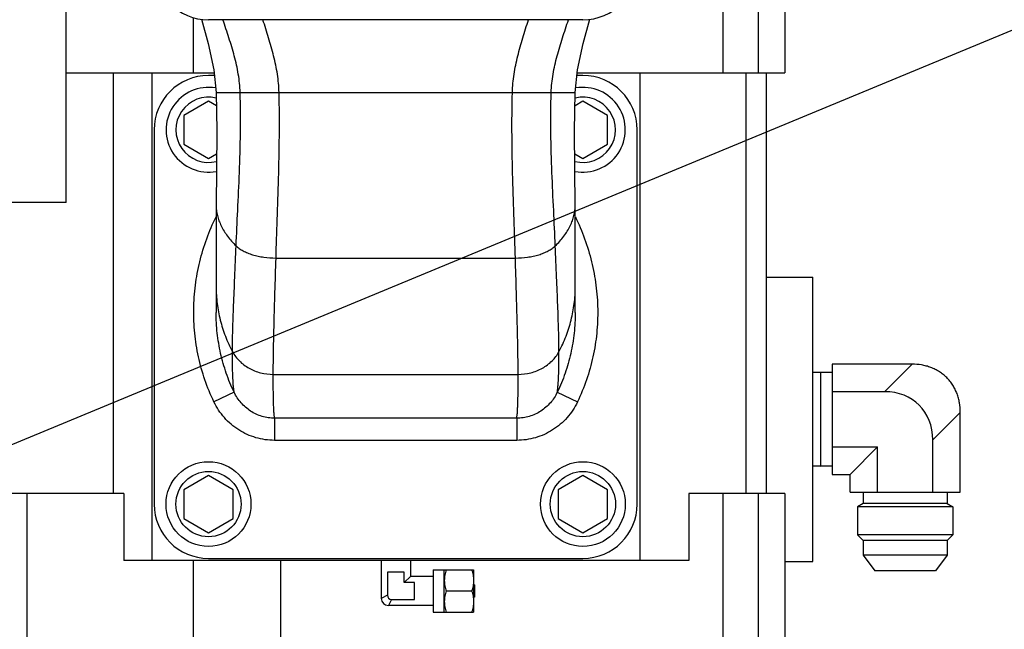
# Model space of a CAD drawing. Header units: inches. Extents: x 0 to 34, y 0 to 22.
# Tile 67 of 175: x 5.9 to 8.6, y 15.5 to 17.2. Entities that reach past the tile are written whole.
import ezdxf

# ---------------------------------------------------------------- set-up
doc = ezdxf.new("R2010")
doc.units = ezdxf.units.IN
doc.header["$LTSCALE"] = 1.87
doc.header["$MEASUREMENT"] = 0
doc.layers.get('0').update_dxf_attribs({"linetype": 'CONTINUOUS'})
for name, color, linetype in [('02___PRT_ALL_AXES', 7, 'CONTINUOUS'), ('3_ALL_AXES', 7, 'CONTINUOUS'), ('7_ALL_FEATURES', 7, 'CONTINUOUS')]:
    doc.layers.add(name, color=color, linetype=linetype)
doc.styles.get("Standard").update_dxf_attribs({"font": 'txt', "width": 0.8})
doc.styles.add('TEXTSTYLE_1', font='gdt', dxfattribs={"width": 0.8})
doc.dimstyles.new('DIMSTYLE_4', dxfattribs={"dimtxt": 0.14, "dimasz": 0.156, "dimexe": 0.125, "dimexo": 0.0625, "dimgap": 0.09, "dimtad": 0, "dimtih": 1, "dimtoh": 1, "dimdec": 0, "dimlfac": 4, "dimzin": 4, "dimdsep": 46, "dimtxsty": 'Standard', "dimblk": '_FILLED', "dimblk1": '_FILLED', "dimblk2": '_FILLED', "dimcen": 0.09, "dimadec": 0, "dimazin": 0, "dimtp": 0.5, "dimtm": 0.5, "dimtfac": 1, "dimtdec": 0, "dimtofl": 0, "dimtmove": 0, "dimatfit": 3, "dimldrblk": '_FILLED', "dimfxl": 0, "dimtolj": 1, "dimtzin": 4, "dimarcsym": 0})
doc.dimstyles.new('DIMSTYLE_6', dxfattribs={"dimtxt": 0.14, "dimasz": 0.156, "dimexe": 0.125, "dimexo": 0.0625, "dimgap": 0.09, "dimtad": 0, "dimtih": 1, "dimtoh": 1, "dimdec": 4, "dimlfac": 4, "dimzin": 4, "dimdsep": 46, "dimtxsty": 'Standard', "dimblk": '_FILLED', "dimblk1": '_FILLED', "dimblk2": '_FILLED', "dimcen": 0.09, "dimadec": 0, "dimazin": 0, "dimlim": 1, "dimtp": 0.0001, "dimtm": 0.0001, "dimtfac": 1, "dimtdec": 4, "dimtmove": 0, "dimatfit": 2, "dimldrblk": '_FILLED', "dimfxl": 0, "dimtolj": 1, "dimtzin": 4, "dimarcsym": 0})

# ---------------------------------------------------------------- blocks, each defined once
blk = doc.blocks.new('*D27')
at = {"color": 2, "linetype": 'Continuous'}
for p, q in [((5.298, 15.8266), (9.6883, 17.6451)), ((5.298, 15.1569), (9.6883, 13.3384))]:
    blk.add_line(p, q, dxfattribs=at)
for start, end in [(1.4581, 22.5), (337.5, 358.5419)]:
    blk.add_arc((4.4896, 15.4917), 5.502, start, end, dxfattribs=at)
for points in [[(9.6595, 17.4639), (9.5728, 17.5973), (9.6014, 17.4408)], [(9.6014, 13.5427), (9.5728, 13.3862), (9.6595, 13.5196)]]:
    blk.add_solid(points, dxfattribs=at)
at = {"color": 2, "linetype": 'Continuous', "insert": (9.9916, 15.5617), "char_height": 0.14, "width": 0.317333, "attachment_point": 2, "line_spacing_factor": 0.9}
blk.add_mtext('45\\Fgdt;{\\Fgdt;~}', dxfattribs=at)
blk = doc.blocks.new('_FILLED')
at = {"color": 0, "linetype": 'ByBlock'}
blk.add_solid([(0, 0), (-1, 0.2), (-1, -0.2)], dxfattribs=at)
blk = doc.blocks.new('*D41')
at = {"color": 2, "linetype": 'Continuous'}
for p, q in [((4.8238, 15.0296), (5.6646, 13.867)), ((5.6646, 13.867), (5.9013, 13.867))]:
    blk.add_line(p, q, dxfattribs=at)
at = {"color": 2, "linetype": 'Continuous', "xscale": 0.156, "yscale": 0.156, "zscale": 0.156, "rotation": 125.8738463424}
blk.add_blockref('_FILLED', (4.8238, 15.0296), dxfattribs=at)
at = {"color": 2, "linetype": 'Continuous', "width": 0.8}
for s, p in [('4.5624', (6.158, 13.797)), ('-4.5626', (6.83, 13.797)), ('[', (6.158, 13.587)), (']', (8.398, 13.587)), ('115,88496', (6.27, 13.587)), ('-115,89004', (7.278, 13.587))]:
    blk.add_text(s, height=0.14, dxfattribs=at).set_placement(p)
at = {"color": 2, "linetype": 'Continuous', "style": 'TEXTSTYLE_1'}
blk.add_text('n', height=0.14, dxfattribs=at).set_placement((5.9713, 13.797))

msp = doc.modelspace()

# ---------------------------------------------------------------- linework, layer by layer
at = {"layer": '02___PRT_ALL_AXES', "color": 7, "linetype": 'Continuous'}
for q in [(5.999701, 19.090939), (4.050201, 16.728439)]:
    msp.add_line((5.999701, 16.728439), q, dxfattribs=at)
at = {"layer": '3_ALL_AXES', "color": 7, "linetype": 'Continuous'}
for p, q in [((7.43872, 17.237189), (6.39622, 17.237189)), ((8.101666, 16.255409), (8.079291, 16.254628)), ((8.132916, 16.255409), (8.101666, 16.255409)), ((8.101666, 15.993909), (8.101666, 16.255409)), ((8.101666, 15.993909), (8.079291, 15.994691)), ((8.132916, 15.993909), (8.101666, 15.993909)), ((8.218854, 15.921534), (8.218854, 15.890284)), ((8.453229, 15.921534), (8.453229, 15.890284)), ((8.218854, 15.890284), (8.203229, 15.881263)), ((8.468854, 15.881263), (8.203229, 15.881263)), ((8.203229, 15.881263), (8.203229, 15.803138)), ((8.453229, 15.890284), (8.218854, 15.890284)), ((8.453229, 15.890284), (8.468854, 15.881263)), ((8.468854, 15.881263), (8.468854, 15.803138)), ((8.468854, 15.803138), (8.203229, 15.803138)), ((8.203229, 15.803138), (8.218854, 15.787513)), ((8.468854, 15.803138), (8.453229, 15.787513)), ((8.453229, 15.787513), (8.218854, 15.787513)), ((8.218854, 15.787513), (8.218854, 15.746328)), ((8.453229, 15.787513), (8.453229, 15.746328)), ((8.453229, 15.746328), (8.218854, 15.746328)), ((8.218854, 15.746328), (8.251666, 15.702784)), ((8.453229, 15.746328), (8.420416, 15.702784)), ((6.877249, 15.730958), (6.877249, 15.625959)), ((6.958499, 15.730958), (6.958499, 15.687208)), ((7.021624, 15.687208), (6.958499, 15.687208)), ((7.021624, 15.705333), (7.134124, 15.705333)), ((7.021624, 15.705333), (7.021624, 15.587833)), ((7.052874, 15.587833), (7.052874, 15.705333)), ((7.134124, 15.705333), (7.134124, 15.587833)), ((8.420416, 15.702784), (8.251666, 15.702784)), ((7.136624, 15.663976), (7.134124, 15.663976)), ((7.136624, 15.663976), (7.136624, 15.629191)), ((7.058121, 15.646583), (7.128876, 15.646583)), ((7.136624, 15.629191), (7.134124, 15.629191)), ((7.021624, 15.605958), (6.89725, 15.605958)), ((7.021624, 15.587833), (7.134124, 15.587833))]:
    msp.add_line(p, q, dxfattribs=at)
for centre, radius in [((6.39622, 15.888439), 0.11811), ((7.43872, 15.888439), 0.11811), ((6.39622, 15.888439), 0.090834), ((7.43872, 15.888439), 0.090834)]:
    msp.add_circle(centre, radius, dxfattribs=at)
for centre, radius, start, end in [((6.39622, 17.388439), 0.15125, 180, 270), ((7.43872, 17.388439), 0.15125, 270, 316.41442), ((6.39622, 16.930939), 0.11811, 80.259717, 280.791365), ((7.43872, 16.930939), 0.11811, 259.208635, 99.740283), ((6.39622, 16.930939), 0.090834, 76.258147, 284.253263), ((7.43872, 16.930939), 0.090834, 255.746737, 103.741853)]:
    msp.add_arc(centre, radius, start, end, dxfattribs=at)
for points, knots in [([(6.592711, 17.034689), (6.592316, 17.051771), (6.588915, 17.086056), (6.578121, 17.136766), (6.563731, 17.18705), (6.553077, 17.220425), (6.54779, 17.237189)], [0, 0, 0, 0, 0.2463203, 0.49493321, 0.7465948, 1, 1, 1, 1]), ([(7.24223, 17.034689), (7.242625, 17.051771), (7.246026, 17.086056), (7.256819, 17.136766), (7.271209, 17.18705), (7.281864, 17.220425), (7.28715, 17.237189)], [0, 0, 0, 0, 0.2463203, 0.49493321, 0.7465948, 1, 1, 1, 1]), ([(7.350483, 17.034689), (7.350982, 17.051808), (7.35473, 17.086166), (7.366322, 17.136884), (7.381661, 17.187116), (7.392976, 17.220444), (7.398585, 17.237193)], [0, 0, 0, 0, 0.24597712, 0.49448315, 0.7463129, 1, 1, 1, 1]), ([(7.058121, 15.705333), (7.057327, 15.702951), (7.055872, 15.698152), (7.054189, 15.690833), (7.053119, 15.683424), (7.052874, 15.678444), (7.052874, 15.675958)], [0, 0, 0, 0, 0.25141777, 0.50175011, 0.75114951, 1, 1, 1, 1]), ([(7.128876, 15.705333), (7.129671, 15.702951), (7.131126, 15.698152), (7.132809, 15.690833), (7.133878, 15.683424), (7.134124, 15.678444), (7.134124, 15.675958)], [0, 0, 0, 0, 0.25141777, 0.50175011, 0.75114951, 1, 1, 1, 1]), ([(7.052874, 15.675958), (7.052874, 15.673473), (7.053119, 15.668493), (7.054189, 15.661084), (7.055872, 15.653765), (7.057327, 15.648966), (7.058121, 15.646583)], [0, 0, 0, 0, 0.24885051, 0.49824992, 0.74858224, 1, 1, 1, 1]), ([(7.134124, 15.675958), (7.134124, 15.673473), (7.133878, 15.668493), (7.132809, 15.661084), (7.131126, 15.653765), (7.129671, 15.648966), (7.128876, 15.646583)], [0, 0, 0, 0, 0.24885051, 0.49824992, 0.74858224, 1, 1, 1, 1]), ([(7.058121, 15.646583), (7.057327, 15.644201), (7.055872, 15.639402), (7.054189, 15.632083), (7.053119, 15.624674), (7.052874, 15.619694), (7.052874, 15.617208)], [0, 0, 0, 0, 0.25141777, 0.50175011, 0.75114951, 1, 1, 1, 1]), ([(7.128876, 15.646583), (7.129671, 15.644201), (7.131126, 15.639402), (7.132809, 15.632083), (7.133878, 15.624674), (7.134124, 15.619694), (7.134124, 15.617208)], [0, 0, 0, 0, 0.25141777, 0.50175011, 0.75114951, 1, 1, 1, 1]), ([(7.052874, 15.617208), (7.052874, 15.614723), (7.053119, 15.609743), (7.054189, 15.602334), (7.055872, 15.595015), (7.057327, 15.590216), (7.058121, 15.587833)], [0, 0, 0, 0, 0.24885051, 0.49824992, 0.74858224, 1, 1, 1, 1]), ([(7.134124, 15.617208), (7.134124, 15.614723), (7.133878, 15.609743), (7.132809, 15.602334), (7.131126, 15.595015), (7.129671, 15.590216), (7.128876, 15.587833)], [0, 0, 0, 0, 0.24885051, 0.49824992, 0.74858224, 1, 1, 1, 1])]:
    msp.add_open_spline(points, degree=3, knots=knots, dxfattribs=at)
at = {"layer": '7_ALL_FEATURES', "color": 7, "linetype": 'Continuous'}
for p, q in [((7.92673, 17.522297), (7.92673, 17.089226)), ((8.000582, 17.522297), (8.000582, 17.089226)), ((7.828076, 17.502612), (7.828076, 17.089226)), ((6.353804, 17.243714), (6.353804, 17.089226)), ((5.999701, 17.089226), (6.411848, 17.089226)), ((6.131284, 15.917966), (6.131284, 17.089226)), ((6.23874, 17.089226), (6.23874, 15.730958)), ((6.412574, 17.082189), (6.39622, 17.082189)), ((7.43872, 17.082189), (7.422367, 17.082189)), ((7.423093, 17.089226), (8.000582, 17.089226)), ((7.597008, 17.089226), (7.597008, 15.730958)), ((7.892135, 17.089226), (7.892135, 15.917966)), ((7.949765, 15.917966), (7.949765, 17.089226)), ((6.417474, 17.034689), (7.417467, 17.034689)), ((6.39622, 17.010495), (6.327323, 16.970717)), ((6.418058, 16.997887), (6.39622, 17.010495)), ((7.43872, 17.010495), (7.416883, 16.997887)), ((7.507618, 16.970717), (7.43872, 17.010495)), ((6.327323, 16.970717), (6.327323, 16.891161)), ((7.507618, 16.891161), (7.507618, 16.970717)), ((6.24497, 16.930939), (6.24497, 15.888439)), ((7.58997, 15.888439), (7.58997, 16.930939)), ((6.327323, 16.891161), (6.39622, 16.851383)), ((7.43872, 16.851383), (7.507618, 16.891161)), ((6.39622, 16.851383), (6.418674, 16.864346)), ((7.416267, 16.864346), (7.43872, 16.851383)), ((6.417491, 16.593738), (6.41747, 16.493421)), ((7.41747, 16.493421), (7.417449, 16.593738)), ((6.584178, 16.573751), (7.250763, 16.573751)), ((7.949765, 16.520556), (8.079291, 16.520556)), ((8.079291, 15.728763), (8.079291, 16.520556)), ((6.41747, 16.493421), (6.417468, 16.422137)), ((7.417471, 16.422137), (7.41747, 16.493421)), ((8.355238, 16.27809), (8.132916, 16.27809)), ((8.132916, 16.27809), (8.132916, 15.971228)), ((8.355238, 16.27809), (8.278523, 16.201375)), ((6.576573, 16.249853), (7.258368, 16.249853)), ((6.46763, 16.200041), (6.411399, 16.173035)), ((7.36731, 16.200041), (7.423541, 16.173035)), ((8.278523, 16.201375), (8.132916, 16.201375)), ((6.580333, 16.127517), (6.58034, 16.066004)), ((7.254608, 16.127516), (6.580333, 16.127516)), ((7.254608, 16.127516), (7.254599, 16.066004)), ((8.489472, 16.143856), (8.412757, 16.067141)), ((8.489472, 15.921534), (8.489472, 16.143856)), ((7.254599, 16.066004), (6.58034, 16.066004)), ((8.412757, 15.921534), (8.412757, 16.067141)), ((8.132916, 16.047944), (8.259326, 16.047944)), ((8.18261, 15.971228), (8.259326, 16.047944)), ((8.259326, 15.921534), (8.259326, 16.047944)), ((8.079291, 15.994691), (8.101666, 15.993909)), ((6.39622, 15.967995), (6.327323, 15.928217)), ((6.465118, 15.928217), (6.39622, 15.967995)), ((7.43872, 15.967995), (7.369823, 15.928217)), ((7.507618, 15.928217), (7.43872, 15.967995)), ((8.132916, 15.971228), (8.18261, 15.971228)), ((8.18261, 15.921534), (8.18261, 15.971228)), ((6.160926, 15.917966), (5.711386, 15.917966)), ((5.890145, 15.917966), (5.890145, 15.484895)), ((6.160926, 15.917966), (6.160926, 15.730958)), ((6.327323, 15.928217), (6.327323, 15.848661)), ((6.465118, 15.848661), (6.465118, 15.928217)), ((7.369823, 15.928217), (7.369823, 15.848661)), ((7.507618, 15.848661), (7.507618, 15.928217)), ((8.000582, 15.917966), (7.733771, 15.917966)), ((7.733771, 15.917966), (7.733771, 15.730958)), ((7.828076, 15.917966), (7.828076, 15.484895)), ((7.92673, 15.917966), (7.92673, 15.484895)), ((8.000582, 15.917966), (8.000582, 15.484895)), ((8.18261, 15.921534), (8.489472, 15.921534)), ((6.327323, 15.848661), (6.39622, 15.808883)), ((6.39622, 15.808883), (6.465118, 15.848661)), ((7.369823, 15.848661), (7.43872, 15.808883)), ((7.43872, 15.808883), (7.507618, 15.848661)), ((6.39622, 15.737189), (7.43872, 15.737189)), ((7.733771, 15.730958), (6.160926, 15.730958)), ((6.353804, 15.730958), (6.353804, 15.484895)), ((6.596528, 15.730958), (6.596528, 15.484895)), ((8.000582, 15.728763), (8.079291, 15.728763)), ((6.941374, 15.698668), (6.894374, 15.698668)), ((6.894374, 15.698668), (6.894374, 15.634505)), ((6.958499, 15.687208), (6.941373, 15.670083)), ((6.941374, 15.670083), (6.941374, 15.698668)), ((6.969959, 15.670083), (6.941374, 15.670083)), ((6.969959, 15.623083), (6.969959, 15.670083)), ((6.894311, 15.634621), (6.877249, 15.625958)), ((6.905911, 15.623021), (6.897249, 15.605958)), ((6.905796, 15.623083), (6.969959, 15.623083))]:
    msp.add_line(p, q, dxfattribs=at)
for points in [[(6.376988, 17.239027), (6.395309, 17.171022), (6.410939, 17.098041), (6.417474, 17.034688)], [(7.417467, 17.034688), (7.424002, 17.098041), (7.439632, 17.171022), (7.457942, 17.238987)], [(6.417474, 17.034688), (6.419171, 16.927695), (6.418322, 16.819571), (6.417472, 16.722194)], [(7.417469, 16.722194), (7.416618, 16.819571), (7.415769, 16.927695), (7.417467, 17.034688)], [(6.417472, 16.722192), (6.417483, 16.657043), (6.417491, 16.593738)], [(7.417449, 16.593738), (7.417458, 16.657043), (7.417469, 16.722192)]]:
    msp.add_lwpolyline(points, dxfattribs=at)
for centre, radius, start, end in [((6.39622, 16.930939), 0.15125, 90, 180), ((7.43872, 16.930939), 0.15125, 0, 90), ((6.39622, 15.888439), 0.15125, 180, 270), ((7.43872, 15.888439), 0.15125, 270, 360), ((6.905796, 15.634505), 0.011422, 180, 270), ((6.897249, 15.625958), 0.02, 180, 270)]:
    msp.add_arc(centre, radius, start, end, dxfattribs=at)
msp.add_ellipse((8.233778, 16.022396), major_axis=(-0.141495, -0.141495), ratio=0.77459667, start_param=2.48253462, end_param=3.80065069, dxfattribs=at)
for points, knots in [([(6.484458, 17.034689), (6.483959, 17.051808), (6.48021, 17.086166), (6.468619, 17.136884), (6.45328, 17.187116), (6.441965, 17.220444), (6.436356, 17.237193)], [0, 0, 0, 0, 0.24597712, 0.49448315, 0.7463129, 1, 1, 1, 1]), ([(6.47308, 16.607605), (6.474375, 16.640494), (6.47776, 16.708536), (6.482774, 16.813286), (6.485939, 16.922782), (6.485552, 16.997127), (6.484458, 17.034689)], [0, 0, 0, 0, 0.23106212, 0.47825694, 0.73619897, 1, 1, 1, 1]), ([(6.584178, 16.573751), (6.585221, 16.609405), (6.587875, 16.683076), (6.591726, 16.796314), (6.594073, 16.914321), (6.593645, 16.994309), (6.592711, 17.034689)], [0, 0, 0, 0, 0.23207988, 0.47964746, 0.73720137, 1, 1, 1, 1]), ([(7.250763, 16.573751), (7.24972, 16.609405), (7.247066, 16.683076), (7.243214, 16.796314), (7.240867, 16.914321), (7.241296, 16.994309), (7.24223, 17.034689)], [0, 0, 0, 0, 0.23207988, 0.47964746, 0.73720137, 1, 1, 1, 1]), ([(7.36186, 16.607605), (7.360565, 16.640494), (7.35718, 16.708536), (7.352167, 16.813286), (7.349002, 16.922782), (7.349389, 16.997127), (7.350483, 17.034689)], [0, 0, 0, 0, 0.23106212, 0.47825694, 0.73619897, 1, 1, 1, 1]), ([(6.417476, 16.722192), (6.417475, 16.717227), (6.418072, 16.707233), (6.420752, 16.692337), (6.425203, 16.677555), (6.433627, 16.657726), (6.448805, 16.633395), (6.46439, 16.616031), (6.47308, 16.607605)], [0, 0, 0, 0, 0.11390278, 0.22900396, 0.34644142, 0.46726389, 0.72234002, 1, 1, 1, 1]), ([(7.36186, 16.607605), (7.370551, 16.616031), (7.386135, 16.633395), (7.401313, 16.657726), (7.409738, 16.677555), (7.414189, 16.692337), (7.416869, 16.707233), (7.417465, 16.717227), (7.417465, 16.722192)], [0, 0, 0, 0, 0.27765998, 0.53273611, 0.65355858, 0.77099604, 0.88609722, 1, 1, 1, 1]), ([(6.411399, 16.173035), (6.401778, 16.193069), (6.384877, 16.234311), (6.366916, 16.298674), (6.356524, 16.364696), (6.353777, 16.431471), (6.358616, 16.498122), (6.370862, 16.56381), (6.390207, 16.627748), (6.407543, 16.668779), (6.417218, 16.688786)], [0, 0, 0, 0, 0.12498342, 0.24998309, 0.37499476, 0.50000929, 0.62502005, 0.75002297, 0.87501494, 1, 1, 1, 1]), ([(7.417724, 16.688783), (7.427399, 16.668775), (7.444735, 16.627745), (7.464079, 16.563807), (7.476325, 16.49812), (7.481164, 16.431469), (7.478416, 16.364695), (7.468025, 16.298673), (7.450063, 16.23431), (7.433162, 16.193068), (7.423541, 16.173035)], [0, 0, 0, 0, 0.12498536, 0.24997754, 0.37498047, 0.49999103, 0.62500529, 0.75001669, 0.87501629, 1, 1, 1, 1]), ([(6.462941, 16.313001), (6.462941, 16.332899), (6.463749, 16.375811), (6.46626, 16.444842), (6.469609, 16.523137), (6.471931, 16.578439), (6.47308, 16.607605)], [0, 0, 0, 0, 0.20249267, 0.43671801, 0.70295563, 1, 1, 1, 1]), ([(6.47308, 16.607605), (6.475827, 16.604942), (6.482098, 16.599846), (6.492915, 16.593262), (6.505406, 16.587475), (6.519342, 16.582589), (6.534474, 16.578695), (6.556116, 16.574872), (6.57289, 16.573751), (6.584178, 16.573751)], [0, 0, 0, 0, 0.09680473, 0.20347295, 0.31961368, 0.44440283, 0.57655397, 0.71444455, 1, 1, 1, 1]), ([(7.250763, 16.573751), (7.262051, 16.573751), (7.278824, 16.574872), (7.300466, 16.578695), (7.315599, 16.582589), (7.329535, 16.587475), (7.342025, 16.593262), (7.352842, 16.599846), (7.359113, 16.604942), (7.36186, 16.607605)], [0, 0, 0, 0, 0.28555545, 0.42344603, 0.55559717, 0.68038632, 0.79652705, 0.90319527, 1, 1, 1, 1]), ([(7.372, 16.313001), (7.372, 16.332899), (7.371191, 16.375811), (7.368681, 16.444842), (7.365332, 16.523137), (7.363009, 16.578439), (7.36186, 16.607605)], [0, 0, 0, 0, 0.20249267, 0.43671801, 0.70295563, 1, 1, 1, 1]), ([(6.576573, 16.249853), (6.576573, 16.271603), (6.577139, 16.318725), (6.578928, 16.394668), (6.581414, 16.480882), (6.583241, 16.54173), (6.584178, 16.573751)], [0, 0, 0, 0, 0.20138806, 0.43633074, 0.7033735, 1, 1, 1, 1]), ([(7.258368, 16.249853), (7.258368, 16.271603), (7.257801, 16.318725), (7.256013, 16.394668), (7.253526, 16.480882), (7.2517, 16.54173), (7.250763, 16.573751)], [0, 0, 0, 0, 0.20138806, 0.43633074, 0.7033735, 1, 1, 1, 1]), ([(6.41747, 16.493421), (6.41747, 16.477913), (6.419406, 16.446804), (6.428069, 16.400741), (6.442394, 16.355761), (6.455529, 16.327005), (6.462941, 16.313001)], [0, 0, 0, 0, 0.24772818, 0.49638297, 0.74690581, 1, 1, 1, 1]), ([(7.372, 16.313001), (7.379412, 16.327005), (7.392547, 16.355761), (7.406871, 16.400741), (7.415535, 16.446804), (7.417471, 16.477913), (7.417471, 16.493421)], [0, 0, 0, 0, 0.25309419, 0.50361703, 0.75227182, 1, 1, 1, 1]), ([(6.46763, 16.200041), (6.459364, 16.217284), (6.444781, 16.252744), (6.429039, 16.308032), (6.41957, 16.364733), (6.417474, 16.403014), (6.417469, 16.422137)], [0, 0, 0, 0, 0.2499801, 0.49998329, 0.74999792, 1, 1, 1, 1]), ([(7.417471, 16.422137), (7.417467, 16.403014), (7.41537, 16.364733), (7.405901, 16.308032), (7.39016, 16.252744), (7.375577, 16.217284), (7.367311, 16.200041)], [0, 0, 0, 0, 0.25000166, 0.50001594, 0.75001915, 1, 1, 1, 1]), ([(6.462941, 16.313001), (6.465436, 16.308285), (6.471242, 16.299141), (6.485694, 16.282511), (6.503964, 16.268962), (6.524646, 16.25924), (6.546991, 16.252044), (6.564757, 16.249853), (6.576573, 16.249853)], [0, 0, 0, 0, 0.11752382, 0.23742917, 0.48397638, 0.61096701, 0.73973879, 1, 1, 1, 1]), ([(6.46763, 16.200041), (6.467134, 16.203079), (6.466255, 16.209636), (6.464825, 16.224648), (6.46368, 16.246987), (6.463027, 16.278084), (6.462941, 16.300723), (6.462941, 16.313001)], [0, 0, 0, 0, 0.08161703, 0.17533102, 0.39976433, 0.67446215, 1, 1, 1, 1]), ([(7.258368, 16.249853), (7.270183, 16.249853), (7.28795, 16.252044), (7.310295, 16.25924), (7.330977, 16.268962), (7.349246, 16.282511), (7.363699, 16.299141), (7.369504, 16.308285), (7.372, 16.313001)], [0, 0, 0, 0, 0.26026121, 0.38903299, 0.51602362, 0.76257083, 0.88247618, 1, 1, 1, 1]), ([(7.367311, 16.200041), (7.367806, 16.203079), (7.368685, 16.209636), (7.370116, 16.224648), (7.37126, 16.246987), (7.371913, 16.278084), (7.372, 16.300723), (7.372, 16.313001)], [0, 0, 0, 0, 0.08161703, 0.17533102, 0.39976433, 0.67446215, 1, 1, 1, 1]), ([(8.489472, 16.143856), (8.489472, 16.152721), (8.488412, 16.166064), (8.484653, 16.183418), (8.480613, 16.196122), (8.475329, 16.208362), (8.468799, 16.219987), (8.461055, 16.230842), (8.452162, 16.240781), (8.442224, 16.249673), (8.431369, 16.257417), (8.419744, 16.263947), (8.407504, 16.269231), (8.3948, 16.273271), (8.377446, 16.27703), (8.364103, 16.27809), (8.355238, 16.27809)], [0, 0, 0, 0, 0.12492512, 0.1874376, 0.24995149, 0.312465, 0.37497696, 0.43748885, 0.5, 0.56251115, 0.62502304, 0.687535, 0.75004851, 0.8125624, 0.87507488, 1, 1, 1, 1]), ([(6.580333, 16.127516), (6.579892, 16.130476), (6.579136, 16.137008), (6.578306, 16.14773), (6.577668, 16.160261), (6.577006, 16.180628), (6.57662, 16.210697), (6.576573, 16.23598), (6.576573, 16.249853)], [0, 0, 0, 0, 0.07329557, 0.16101353, 0.26340152, 0.38063905, 0.6601609, 1, 1, 1, 1]), ([(7.254608, 16.127516), (7.255048, 16.130476), (7.255805, 16.137008), (7.256634, 16.14773), (7.257272, 16.160261), (7.257934, 16.180628), (7.258321, 16.210697), (7.258368, 16.23598), (7.258368, 16.249853)], [0, 0, 0, 0, 0.07329557, 0.16101352, 0.26340151, 0.38063904, 0.66016089, 1, 1, 1, 1]), ([(6.580333, 16.127517), (6.574441, 16.12753), (6.562639, 16.128409), (6.545327, 16.132258), (6.528742, 16.138546), (6.508092, 16.149951), (6.485644, 16.169493), (6.472651, 16.189442), (6.46763, 16.200041)], [0, 0, 0, 0, 0.12527159, 0.25056266, 0.37580969, 0.50103114, 0.75065512, 1, 1, 1, 1]), ([(7.36731, 16.200041), (7.362289, 16.189443), (7.349298, 16.169494), (7.326851, 16.149953), (7.306201, 16.138548), (7.289616, 16.132259), (7.272303, 16.128409), (7.260501, 16.12753), (7.254608, 16.127517)], [0, 0, 0, 0, 0.24933579, 0.49894756, 0.62416444, 0.7494104, 0.87471532, 1, 1, 1, 1]), ([(6.58034, 16.066004), (6.562826, 16.066001), (6.527592, 16.071035), (6.479114, 16.093029), (6.438637, 16.127595), (6.418983, 16.157242), (6.411399, 16.173035)], [0, 0, 0, 0, 0.24994032, 0.49994918, 0.74997927, 1, 1, 1, 1]), ([(7.423541, 16.173035), (7.415957, 16.157242), (7.396306, 16.127596), (7.35583, 16.093031), (7.307351, 16.071037), (7.272116, 16.066), (7.254599, 16.066004)], [0, 0, 0, 0, 0.25001192, 0.50002947, 0.75003349, 1, 1, 1, 1])]:
    msp.add_open_spline(points, degree=3, knots=knots, dxfattribs=at)
for points in [[(6.894374, 15.634653), (6.894353, 15.634642), (6.894332, 15.634632), (6.894311, 15.634621)], [(6.905943, 15.623083), (6.905932, 15.623063), (6.905922, 15.623042), (6.905911, 15.623021)]]:
    msp.add_open_spline(points, degree=3, dxfattribs=at)

# ---------------------------------------------------------------- dimensions: what is measured, and where the dimension line sits
at = {"color": 2, "linetype": 'Continuous'}
dim = msp.add_angular_dim_2l(base=(9.99159, 15.491734), line1=((9.68826, 13.338374), (5.297983, 15.156886)), line2=((5.297983, 15.826582), (9.68826, 17.645094)), dimstyle='DIMSTYLE_4', dxfattribs=at)
dim.commit()
dim.dimension.update_dxf_attribs({"geometry": '*D27', "text_midpoint": (9.99159, 15.491734), "dimtype": 162})
dim = msp.add_diameter_dim_2p(p1=(4.823793, 15.029604), p2=(4.155384, 15.953863), text='%%c<>', dimstyle='DIMSTYLE_6', override={"dimpost": '<>'}, dxfattribs=at)
dim.commit()
dim.dimension.update_dxf_attribs({"geometry": '*D41', "text_midpoint": (7.240619, 13.762009), "dimtype": 163})

doc.saveas('drawing.dxf')
